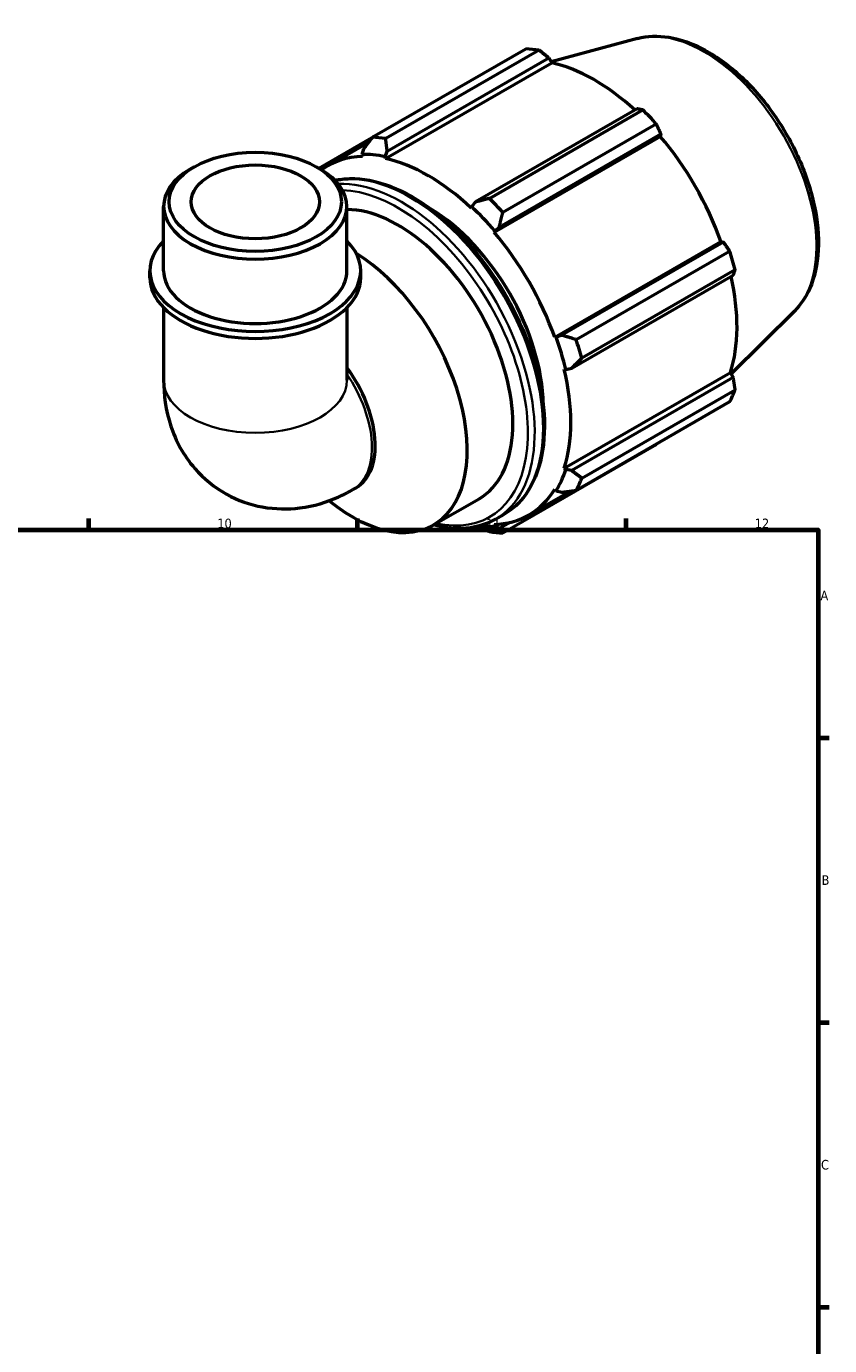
# Model space of a CAD drawing. Header units: millimetres. Extents: x 0 to 931, y 0 to 902.
# Tile 6 of 6: x 614 to 824, y 361 to 705. Entities that reach past the tile are written whole.
import ezdxf

# ---------------------------------------------------------------- set-up
doc = ezdxf.new("R2010")
doc.units = ezdxf.units.MM
for name, color, linetype, lineweight in [('Border (ISO)', 7, 'Continuous', 70), ('Visible (ISO)', 7, 'Continuous', 50), ('Visible Narrow (ISO)', 7, 'Continuous', 35)]:
    doc.layers.add(name, color=color, linetype=linetype, lineweight=lineweight)
doc.styles.add('Note Text (ISO)', font='tahoma.ttf')

# ---------------------------------------------------------------- blocks, each defined once
blk = doc.blocks.new('Borders Default Border')
at = {"layer": 'Border (ISO)'}
for p, q in [((630.75, 574), (630.75, 576.9)), ((700.83, 574), (700.83, 576.9)), ((770.92, 574), (770.92, 576.9)), ((821, 519.75), (823.9, 519.75)), ((821, 445.5), (823.9, 445.5)), ((821, 371.25), (823.9, 371.25))]:
    blk.add_line(p, q, dxfattribs=at)
at = {"layer": 'Border (ISO)', "flags": 128}
blk.add_lwpolyline([(20, 20), (20, 574), (821, 574), (821, 20), (20, 20)], dxfattribs=at)
at = {"layer": 'Border (ISO)', "color": 232, "true_color": 0xca0064, "char_height": 2.5, "attachment_point": 7, "style": 'Note Text (ISO)'}
for s, insert in [('10', (664.29, 574.35)), ('11', (734.37, 574.4)), ('12', (804.46, 574.4)), ('A', (821.59, 555.62)), ('B', (821.89, 481.37)), ('C', (821.73, 407.08))]:
    blk.add_mtext(s, dxfattribs=dict(at, insert=insert))

msp = doc.modelspace()

# ---------------------------------------------------------------- linework, layer by layer
at = {"layer": 'Visible (ISO)'}
for p, q in [((773.88, 702.118), (751.344, 696.006)), ((704.708, 676.354), (744.743, 699.409)), ((748.231, 699.07), (708.196, 676.016)), ((708.154, 670.786), (751.495, 695.744)), ((708.593, 672.775), (750.745, 697.049)), ((750.745, 697.049), (751.495, 695.744)), ((773.811, 683.766), (731.659, 659.492)), ((735.252, 660.435), (775.287, 683.49)), ((778.774, 679.811), (738.739, 656.757)), ((704.589, 676.2), (690.789, 668.253)), ((693.105, 668.917), (703.658, 674.994)), ((736.483, 651.607), (779.824, 676.565)), ((737.835, 652.978), (779.988, 677.252)), ((779.988, 677.252), (779.824, 676.565)), ((702.416, 673.374), (701.986, 671.882)), ((701.986, 671.882), (702.17, 671.366)), ((708.034, 671.296), (708.593, 672.775)), ((708.154, 670.786), (708.034, 671.296)), ((658.237, 668.634), (657.219, 668.043)), ((690.133, 668.634), (691.151, 668.043)), ((650.283, 641.535), (650.283, 658.348)), ((698.086, 641.535), (698.086, 658.348)), ((730.62, 658.29), (730.499, 657.918)), ((731.659, 659.492), (730.62, 658.29)), ((736.483, 651.607), (736.667, 651.91)), ((736.667, 651.91), (737.835, 652.978)), ((752.284, 624.24), (795.624, 649.198)), ((796.298, 649.001), (754.146, 624.727)), ((795.624, 649.198), (796.298, 649.001)), ((757.871, 623.62), (797.906, 646.675)), ((646.698, 639.736), (646.698, 641.535)), ((701.672, 639.736), (701.672, 641.535)), ((756.704, 616.113), (798.856, 640.387)), ((799.35, 641.811), (759.315, 618.756)), ((650.283, 631.92), (650.283, 613.02)), ((698.086, 631.92), (698.086, 613.02)), ((814.808, 631.046), (798.288, 614.699)), ((752.638, 624.249), (752.284, 624.24)), ((754.146, 624.727), (752.638, 624.249)), ((755.143, 615.814), (756.704, 616.113)), ((754.762, 615.894), (755.143, 615.814)), ((754.762, 590.059), (798.103, 615.017)), ((798.856, 613.718), (756.704, 589.444)), ((798.103, 615.017), (798.856, 613.718)), ((759.315, 587.475), (799.35, 610.529)), ((797.906, 607.329), (757.871, 584.274)), ((738.739, 573.172), (778.774, 596.226)), ((755.143, 589.701), (754.762, 590.059)), ((756.704, 589.444), (755.143, 589.701)), ((699.633, 584.46), (700.494, 584.956)), ((720.674, 575.259), (732.554, 582.1)), ((745.548, 577.848), (756.349, 584.067)), ((752.284, 584.568), (752.638, 584.151)), ((752.638, 584.151), (754.146, 583.776)), ((736.667, 574.883), (736.483, 575.399)), ((737.835, 574.311), (736.667, 574.883)), ((736.828, 576.738), (739.006, 577.992)), ((740.627, 575.918), (737.835, 574.311))]:
    msp.add_line(p, q, dxfattribs=at)
for centre, major_axis, ratio, start_param, end_param in [((761.759, 647.817), (-28.195, 48.962), 0.5780931, 5.8451561, 5.9396837), ((762.668, 648.341), (26.222, -45.535), 0.5780931, 2.0696433, 2.6635608), ((761.759, 647.817), (28.195, -48.962), 0.5780931, 1.9181653, 2.0126929), ((721.724, 624.763), (-28.195, 48.962), 0.5780931, 5.8451561, 5.9396837), ((762.668, 648.341), (26.222, -45.535), 0.5780931, 1.2672974, 1.8781627), ((719.327, 623.382), (-26.222, 45.535), 0.5780931, 5.9796864, 6.3472771), ((719.327, 623.382), (-26.504, 46.024), 0.5780931, 5.8051535, 5.9796864), ((674.185, 658.348), (-23.902, 0), 0.5758617, 5.5016397, 10.2063236), ((719.327, 623.382), (-26.222, 45.535), 0.5780931, 5.1942882, 5.8051535), ((711.407, 618.822), (-21.146, 36.721), 0.5780931, 3.1415927, 5.9604024), ((719.327, 623.382), (21.146, -36.721), 0.5780931, 0.803113, 2.3384796), ((719.327, 623.382), (26.504, -46.024), 0.5780931, 1.8781627, 2.0526956), ((721.724, 624.763), (-28.195, 48.962), 0.5780931, 5.059758, 5.1542856), ((719.327, 623.382), (-26.222, 45.535), 0.5780931, 4.4088901, 5.0197553), ((674.185, 641.535), (-27.487, 0), 0.5758617, 5.7667102, 9.9412531), ((699.528, 611.981), (21.146, -36.721), 0.5780931, 5.2951609, 8.6073225), ((761.759, 647.817), (28.195, -48.962), 0.5780931, 1.1327672, 1.2272947), ((674.185, 641.535), (-23.901, 0), 0.5758617, 0, 3.1415927), ((762.668, 648.341), (26.222, -45.535), 0.5780931, 0.4818993, 1.0759774), ((674.185, 639.736), (-27.487, 0), 0.5758617, 0, 3.1415927), ((719.327, 623.382), (26.504, -46.024), 0.5780931, 1.0927645, 1.2672974), ((721.724, 624.763), (-28.195, 48.962), 0.5780931, 4.2743598, 4.3688874), ((688.567, 605.669), (11.928, -20.713), 0.5780931, 0, 1.7597935), ((719.327, 623.382), (-26.222, 45.535), 0.5780931, 3.6234919, 4.2343571), ((761.759, 647.817), (28.195, -48.962), 0.5780931, 0.347369, 0.4418966), ((719.327, 623.382), (26.504, -46.024), 0.5780931, 0.3073663, 0.4818993), ((721.724, 624.763), (28.195, -48.962), 0.5780931, 0.347369, 0.4418966), ((719.327, 623.382), (26.222, -45.535), 0.5780931, 5.9796864, 6.5905516), ((719.327, 623.382), (26.504, -46.024), 0.5780931, 5.8697502, 5.9796864), ((721.724, 624.763), (28.195, -48.962), 0.5780931, 5.8451561, 5.9396837)]:
    msp.add_ellipse(centre, major_axis=major_axis, ratio=ratio, start_param=start_param, end_param=end_param, dxfattribs=at)
for major_axis in [(22.467, 0), (16.731, 0)]:
    msp.add_ellipse((674.185, 659.521), major_axis=major_axis, ratio=0.5758617, dxfattribs=at)
for points, knots in [([(773.88, 702.118), (776.454, 702.816), (779.229, 702.908), (785.173, 701.959), (788.361, 700.803), (794.779, 697.315), (798.007, 694.927), (804.086, 689.218), (806.936, 685.897), (811.988, 678.672), (814.192, 674.772), (817.754, 666.757), (819.111, 662.644), (820.834, 654.572), (821.194, 650.615), (820.814, 643.238), (820.074, 639.813), (817.754, 634.622), (816.436, 632.657), (814.808, 631.046)], [5.6508865, 5.6508865, 5.6508865, 5.6508865, 5.9375323, 5.9375323, 6.2552526, 6.2552526, 6.5877037, 6.5877037, 6.9195397, 6.9195397, 7.2496192, 7.2496192, 7.5797848, 7.5797848, 7.9117999, 7.9117999, 8.2439261, 8.2439261, 8.4901479, 8.4901479, 8.4901479, 8.4901479]), ([(694.986, 665.128), (696.227, 665.402), (697.517, 665.555), (702.188, 665.668), (705.761, 664.978), (713.126, 662.148), (716.924, 659.967), (724.306, 654.345), (727.888, 650.902), (734.469, 643.116), (737.47, 638.776), (742.596, 629.635), (744.722, 624.835), (747.89, 615.245), (748.929, 610.456), (749.803, 601.356), (749.635, 597.047), (748.073, 589.358), (746.682, 585.971), (743.153, 581.044), (741.224, 579.269), (739.006, 577.992)], [5.6797655, 5.6797655, 5.6797655, 5.6797655, 5.804372, 5.804372, 6.1190089, 6.1190089, 6.4424578, 6.4424578, 6.7666833, 6.7666833, 7.0901839, 7.0901839, 7.4134007, 7.4134007, 7.7369762, 7.7369762, 8.0612676, 8.0612676, 8.384226, 8.384226, 8.6413135, 8.6413135, 8.6413135, 8.6413135]), ([(650.283, 613.02), (650.283, 609.218), (650.774, 605.18), (653.421, 597.286), (655.41, 593.444), (660.671, 587.375), (663.516, 585.021), (669.649, 581.631), (672.862, 580.522), (679.419, 579.328), (682.737, 579.316), (689.514, 580.168), (692.848, 581.208), (697.161, 583.116), (698.427, 583.766), (699.633, 584.46)], [3.1415927, 3.1415927, 3.1415927, 3.1415927, 3.4557519, 3.4557519, 3.7308719, 3.7308719, 3.9390517, 3.9390517, 4.132108, 4.132108, 4.3410756, 4.3410756, 4.5974913, 4.5974913, 4.712389, 4.712389, 4.712389, 4.712389]), ([(736.828, 576.738), (734.2, 575.224), (731.172, 574.416), (725.606, 574.28), (723.169, 574.596), (720.681, 575.263)], [2.3581282, 2.3581282, 2.3581282, 2.3581282, 2.66277938, 2.66277938, 2.88151937, 2.88151937, 2.88151937, 2.88151937])]:
    msp.add_open_spline(points, degree=3, knots=knots, dxfattribs=at)
for points, weights in [([(750.745, 697.049), (749.519, 698.042), (748.231, 699.07)], [1.0018000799, 1.00130841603, 1]), ([(775.287, 683.49), (774.539, 683.634), (773.811, 683.766)], [1, 1.00130841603, 1.0018000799]), ([(779.988, 677.252), (779.399, 678.508), (778.774, 679.811)], [1.0018000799, 1.00130841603, 1]), ([(704.708, 676.354), (703.523, 674.825), (702.416, 673.374)], [1.01778734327, 1.01257243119, 1.00656188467]), ([(708.593, 672.775), (708.383, 674.354), (708.196, 676.016)], [1.00656188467, 1.01257243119, 1.01778734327]), ([(735.252, 660.435), (733.403, 659.945), (731.659, 659.492)], [1.01778734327, 1.01257243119, 1.00656188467]), ([(737.835, 652.978), (738.262, 654.82), (738.739, 656.757)], [1.00656188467, 1.01257243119, 1.01778734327]), ([(797.906, 646.675), (797.091, 647.865), (796.298, 649.001)], [1, 1.00130841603, 1.0018000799]), ([(798.856, 640.387), (799.103, 641.087), (799.35, 641.811)], [1.0018000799, 1.00130841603, 1]), ([(757.871, 623.62), (755.954, 624.176), (754.146, 624.727)], [1.01778734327, 1.01257243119, 1.00656188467]), ([(756.704, 616.113), (757.967, 617.398), (759.315, 618.756)], [1.00656188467, 1.01257243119, 1.01778734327]), ([(799.35, 610.529), (799.103, 612.159), (798.856, 613.718)], [1, 1.00130841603, 1.0018000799]), ([(778.774, 596.226), (778.806, 596.287), (778.837, 596.348)], [1, 1.00006594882, 1.00012982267]), ([(759.315, 587.475), (757.967, 588.47), (756.704, 589.444)], [1.01778734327, 1.01257243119, 1.00656188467]), ([(754.146, 583.776), (755.954, 584.011), (757.871, 584.274)], [1.00656188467, 1.01257243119, 1.01778734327]), ([(731.888, 574.819), (733.524, 574.169), (735.252, 573.51)], [1.00734233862, 1.01291247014, 1.01778734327]), ([(738.739, 573.172), (738.262, 573.744), (737.835, 574.311)], [1.01778734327, 1.01257243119, 1.00656188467])]:
    msp.add_rational_spline(points, weights, degree=2, dxfattribs=at)
at = {"layer": 'Visible Narrow (ISO)'}
for centre, major_axis, ratio, start_param, end_param in [((791.215, 664.78), (-20.7, 35.946), 0.5780931, 3.2927583, 6.1320197), ((714.476, 620.589), (-24.53, 42.597), 0.5780931, 3.1415927, 6.0938364), ((712.298, 619.335), (24.53, -42.597), 0.5780931, 0, 2.8522798), ((711.407, 618.822), (-23.901, 41.505), 0.5780931, 2.6567491, 5.9410311), ((674.185, 613.02), (23.901, 0), 0.5758617, 3.1415927, 6.2831853), ((687.706, 605.173), (11.928, -20.713), 0.5780931, 0, 1.6967392)]:
    msp.add_ellipse(centre, major_axis=major_axis, ratio=ratio, start_param=start_param, end_param=end_param, dxfattribs=at)

# ---------------------------------------------------------------- block references
msp.add_blockref('Borders Default Border', (0, 0))

doc.saveas('drawing.dxf')
